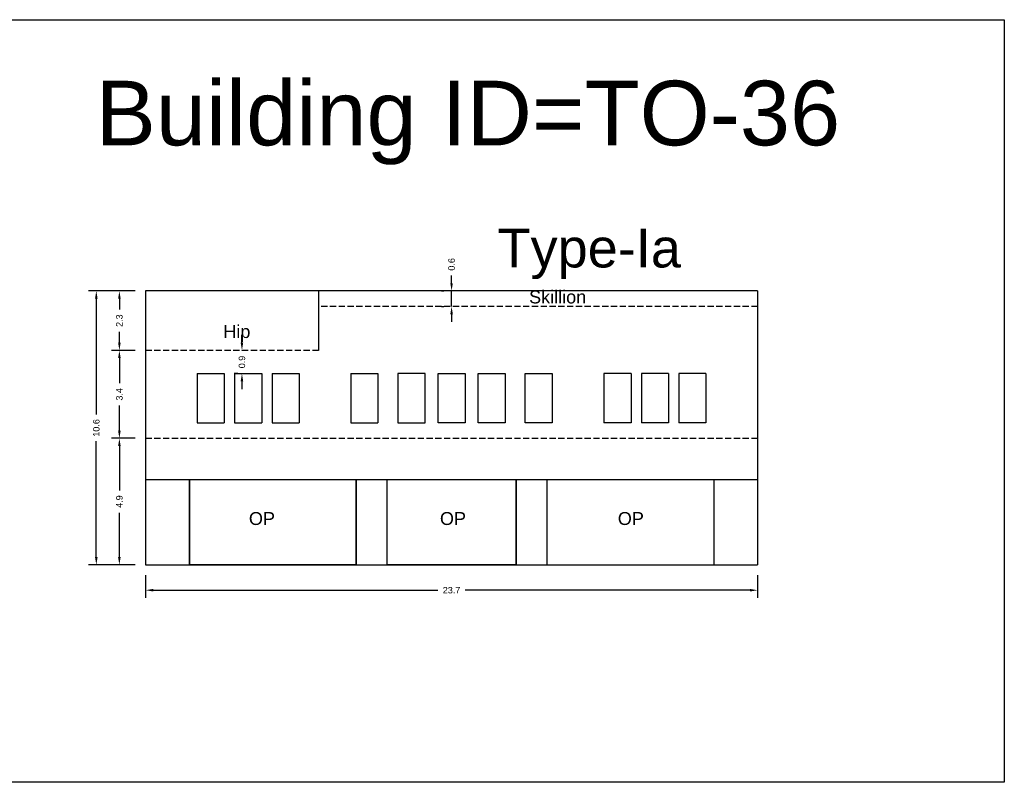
# Model space of a CAD drawing. Header units: metres. Extents: x 3416649 to 3417130, y -6713042 to -6712690.
# Tile 45 of 70: x 3416873 to 3416912, y -6712857 to -6712827. Entities that reach past the tile are written whole.
import ezdxf

# ---------------------------------------------------------------- set-up
doc = ezdxf.new("R2010")
doc.units = ezdxf.units.M
doc.linetypes.add('ACAD_ISO02W100', pattern=[15, 12, -3])
doc.layers.add('Dotted', color=7, linetype='ACAD_ISO02W100', plot=False)
doc.styles.get("Standard").update_dxf_attribs({"font": 'arial.ttf'})
doc.dimstyles.new('ISO-25', dxfattribs={"dimtxt": 0.25, "dimasz": 0.3, "dimexe": 0.3, "dimexo": 0.4, "dimgap": 0.2, "dimtad": 0, "dimdec": 1, "dimdsep": 46, "dimtxsty": 'Standard', "dimcen": 2.5, "dimadec": 0, "dimazin": 0, "dimtfac": 1, "dimtdec": 1, "dimtmove": 0, "dimatfit": 3, "dimfxl": 1, "dimarcsym": 0})

# ---------------------------------------------------------------- blocks, each defined once
blk = doc.blocks.new('*D281')
at = {"color": 0, "lineweight": -2, "transparency": 16777216}
for p, q in [((3416882.016, -6712839.93), (3416882.016, -6712839.63)), ((3416881.857, -6712840.23), (3416881.716, -6712840.23)), ((3416882.016, -6712840.23), (3416882.016, -6712840.252)), ((3416881.857, -6712841.13), (3416881.716, -6712841.13)), ((3416882.016, -6712841.13), (3416882.016, -6712841.108)), ((3416882.016, -6712841.43), (3416882.016, -6712841.73))]:
    blk.add_line(p, q, dxfattribs=at)
at = {"color": 0, "transparency": 16777216}
for points in [[(3416881.966, -6712839.93), (3416882.066, -6712839.93), (3416882.016, -6712840.23)], [(3416881.966, -6712841.43), (3416882.066, -6712841.43), (3416882.016, -6712841.13)]]:
    blk.add_solid(points, dxfattribs=at)
at = {"layer": 'Defpoints', "color": 0, "transparency": 16777216}
for p in [(3416882.016, -6712840.23), (3416882.257, -6712840.23), (3416882.257, -6712841.13)]:
    blk.add_point(p, dxfattribs=at)
at = {"color": 0, "transparency": 16777216, "insert": (3416882.016, -6712840.68), "char_height": 0.25, "attachment_point": 5, "rotation": 90}
blk.add_mtext('0.9', dxfattribs=at)
blk = doc.blocks.new('*D282')
at = {"color": 0, "lineweight": -2, "transparency": 16777216}
for p, q in [((3416877.882, -6712843.63), (3416876.97, -6712843.63)), ((3416877.27, -6712843.93), (3416877.27, -6712845.647)), ((3416877.27, -6712848.23), (3416877.27, -6712846.513)), ((3416877.882, -6712848.53), (3416876.97, -6712848.53))]:
    blk.add_line(p, q, dxfattribs=at)
at = {"color": 0, "transparency": 16777216}
for points in [[(3416877.22, -6712843.93), (3416877.32, -6712843.93), (3416877.27, -6712843.63)], [(3416877.22, -6712848.23), (3416877.32, -6712848.23), (3416877.27, -6712848.53)]]:
    blk.add_solid(points, dxfattribs=at)
at = {"layer": 'Defpoints', "color": 0, "transparency": 16777216}
for p in [(3416877.27, -6712843.63), (3416878.282, -6712843.63), (3416878.282, -6712848.53)]:
    blk.add_point(p, dxfattribs=at)
at = {"color": 0, "transparency": 16777216, "insert": (3416877.27, -6712846.08), "char_height": 0.25, "attachment_point": 5, "rotation": 90}
blk.add_mtext('4.9', dxfattribs=at)
blk = doc.blocks.new('*D283')
at = {"color": 0, "lineweight": -2, "transparency": 16777216}
for p, q in [((3416877.882, -6712840.23), (3416876.97, -6712840.23)), ((3416877.27, -6712840.53), (3416877.27, -6712841.503)), ((3416877.27, -6712843.33), (3416877.27, -6712842.357)), ((3416877.882, -6712843.63), (3416876.97, -6712843.63))]:
    blk.add_line(p, q, dxfattribs=at)
at = {"color": 0, "transparency": 16777216}
for points in [[(3416877.22, -6712840.53), (3416877.32, -6712840.53), (3416877.27, -6712840.23)], [(3416877.22, -6712843.33), (3416877.32, -6712843.33), (3416877.27, -6712843.63)]]:
    blk.add_solid(points, dxfattribs=at)
at = {"layer": 'Defpoints', "color": 0, "transparency": 16777216}
for p in [(3416877.27, -6712840.23), (3416878.282, -6712840.23), (3416878.282, -6712843.63)]:
    blk.add_point(p, dxfattribs=at)
at = {"color": 0, "transparency": 16777216, "insert": (3416877.27, -6712841.93), "char_height": 0.25, "attachment_point": 5, "rotation": 90}
blk.add_mtext('3.4', dxfattribs=at)
blk = doc.blocks.new('*D284')
at = {"color": 0, "lineweight": -2, "transparency": 16777216}
for p, q in [((3416877.882, -6712837.93), (3416876.077, -6712837.93)), ((3416876.377, -6712838.23), (3416876.377, -6712842.717)), ((3416876.377, -6712848.23), (3416876.377, -6712843.743)), ((3416877.882, -6712848.53), (3416876.077, -6712848.53))]:
    blk.add_line(p, q, dxfattribs=at)
at = {"color": 0, "transparency": 16777216}
for points in [[(3416876.327, -6712838.23), (3416876.427, -6712838.23), (3416876.377, -6712837.93)], [(3416876.327, -6712848.23), (3416876.427, -6712848.23), (3416876.377, -6712848.53)]]:
    blk.add_solid(points, dxfattribs=at)
at = {"layer": 'Defpoints', "color": 0, "transparency": 16777216}
for p in [(3416876.377, -6712837.93), (3416878.282, -6712837.93), (3416878.282, -6712848.53)]:
    blk.add_point(p, dxfattribs=at)
at = {"color": 0, "transparency": 16777216, "insert": (3416876.377, -6712843.23), "char_height": 0.25, "attachment_point": 5, "rotation": 90}
blk.add_mtext('10.6', dxfattribs=at)
blk = doc.blocks.new('*D285')
at = {"color": 0, "lineweight": -2, "transparency": 16777216}
for p, q in [((3416878.282, -6712848.93), (3416878.282, -6712849.809)), ((3416901.982, -6712848.93), (3416901.982, -6712849.809)), ((3416878.582, -6712849.509), (3416889.605, -6712849.509)), ((3416901.682, -6712849.509), (3416890.659, -6712849.509))]:
    blk.add_line(p, q, dxfattribs=at)
at = {"color": 0, "transparency": 16777216}
for points in [[(3416878.582, -6712849.459), (3416878.582, -6712849.559), (3416878.282, -6712849.509)], [(3416901.682, -6712849.459), (3416901.682, -6712849.559), (3416901.982, -6712849.509)]]:
    blk.add_solid(points, dxfattribs=at)
at = {"layer": 'Defpoints', "color": 0, "transparency": 16777216}
for p in [(3416878.282, -6712848.53), (3416901.982, -6712848.53), (3416901.982, -6712849.509)]:
    blk.add_point(p, dxfattribs=at)
at = {"color": 0, "transparency": 16777216, "insert": (3416890.132, -6712849.509), "char_height": 0.25, "attachment_point": 5}
blk.add_mtext('23.7', dxfattribs=at)
blk = doc.blocks.new('*D286')
at = {"color": 0, "lineweight": -2, "transparency": 16777216}
for p, q in [((3416877.882, -6712837.93), (3416876.97, -6712837.93)), ((3416877.27, -6712838.23), (3416877.27, -6712838.65)), ((3416877.27, -6712839.93), (3416877.27, -6712839.509)), ((3416877.882, -6712840.23), (3416876.97, -6712840.23))]:
    blk.add_line(p, q, dxfattribs=at)
at = {"color": 0, "transparency": 16777216}
for points in [[(3416877.22, -6712838.23), (3416877.32, -6712838.23), (3416877.27, -6712837.93)], [(3416877.22, -6712839.93), (3416877.32, -6712839.93), (3416877.27, -6712840.23)]]:
    blk.add_solid(points, dxfattribs=at)
at = {"layer": 'Defpoints', "color": 0, "transparency": 16777216}
for p in [(3416877.27, -6712837.93), (3416878.282, -6712837.93), (3416878.282, -6712840.23)]:
    blk.add_point(p, dxfattribs=at)
at = {"color": 0, "transparency": 16777216, "insert": (3416877.27, -6712839.08), "char_height": 0.25, "attachment_point": 5, "rotation": 90}
blk.add_mtext('2.3', dxfattribs=at)
blk = doc.blocks.new('*D287')
at = {"color": 0, "lineweight": -2, "transparency": 16777216}
for p, q in [((3416890.132, -6712837.63), (3416890.132, -6712837.33)), ((3416889.747, -6712837.93), (3416889.832, -6712837.93)), ((3416890.132, -6712838.53), (3416890.132, -6712837.93)), ((3416889.747, -6712838.53), (3416889.832, -6712838.53)), ((3416890.132, -6712838.83), (3416890.132, -6712839.13))]:
    blk.add_line(p, q, dxfattribs=at)
at = {"color": 0, "transparency": 16777216}
for points in [[(3416890.082, -6712837.63), (3416890.182, -6712837.63), (3416890.132, -6712837.93)], [(3416890.082, -6712838.83), (3416890.182, -6712838.83), (3416890.132, -6712838.53)]]:
    blk.add_solid(points, dxfattribs=at)
at = {"layer": 'Defpoints', "color": 0, "transparency": 16777216}
for p in [(3416890.132, -6712837.93), (3416890.147, -6712837.93), (3416890.147, -6712838.53)]:
    blk.add_point(p, dxfattribs=at)
at = {"color": 0, "transparency": 16777216, "insert": (3416890.132, -6712836.902), "char_height": 0.25, "attachment_point": 5, "rotation": 90}
blk.add_mtext('0.6', dxfattribs=at)

msp = doc.modelspace()

# ---------------------------------------------------------------- linework, layer by layer
for points in [[(3416872.248, -6712827.435), (3416911.532, -6712827.435), (3416911.532, -6712856.942), (3416872.248, -6712856.942)], [(3416888.056, -6712843.03), (3416889.106, -6712843.03), (3416889.106, -6712841.13), (3416888.056, -6712841.13)], [(3416890.657, -6712843.03), (3416889.607, -6712843.03), (3416889.607, -6712841.13), (3416890.657, -6712841.13)], [(3416892.208, -6712843.03), (3416891.158, -6712843.03), (3416891.158, -6712841.13), (3416892.208, -6712841.13)], [(3416894.032, -6712843.03), (3416892.982, -6712843.03), (3416892.982, -6712841.13), (3416894.032, -6712841.13)], [(3416879.982, -6712845.23), (3416886.432, -6712845.23), (3416886.432, -6712848.53), (3416879.982, -6712848.53)], [(3416887.632, -6712845.23), (3416892.632, -6712845.23), (3416892.632, -6712848.53), (3416887.632, -6712848.53)]]:
    msp.add_lwpolyline(points, close=True)
for points in [[(3416878.282, -6712837.93), (3416878.282, -6712848.53)], [(3416901.982, -6712837.93), (3416878.282, -6712837.93)], [(3416884.982, -6712837.93), (3416884.982, -6712840.23)], [(3416901.982, -6712837.93), (3416901.982, -6712848.53)], [(3416880.282, -6712841.13), (3416880.282, -6712843.03)], [(3416880.282, -6712841.13), (3416881.332, -6712841.13)], [(3416881.332, -6712841.13), (3416881.332, -6712843.03)], [(3416881.732, -6712841.13), (3416882.782, -6712841.13)], [(3416881.732, -6712841.13), (3416881.732, -6712843.03)], [(3416882.782, -6712841.13), (3416882.782, -6712843.03)], [(3416883.182, -6712841.13), (3416884.232, -6712841.13)], [(3416883.182, -6712841.13), (3416883.182, -6712843.03)], [(3416884.232, -6712841.13), (3416884.232, -6712843.03)], [(3416886.232, -6712841.13), (3416886.232, -6712843.03)], [(3416886.232, -6712841.13), (3416887.282, -6712841.13)], [(3416887.282, -6712841.13), (3416887.282, -6712843.03)], [(3416896.032, -6712841.13), (3416896.032, -6712843.03)], [(3416897.082, -6712841.13), (3416896.032, -6712841.13)], [(3416897.082, -6712841.13), (3416897.082, -6712843.03)], [(3416897.482, -6712841.13), (3416897.482, -6712843.03)], [(3416898.532, -6712841.13), (3416897.482, -6712841.13)], [(3416898.532, -6712841.13), (3416898.532, -6712843.03)], [(3416899.982, -6712841.13), (3416898.932, -6712841.13)], [(3416898.932, -6712841.13), (3416898.932, -6712843.03)], [(3416899.982, -6712841.13), (3416899.982, -6712843.03)], [(3416880.282, -6712843.03), (3416881.332, -6712843.03)], [(3416881.732, -6712843.03), (3416882.782, -6712843.03)], [(3416883.182, -6712843.03), (3416884.232, -6712843.03)], [(3416886.232, -6712843.03), (3416887.282, -6712843.03)], [(3416897.082, -6712843.03), (3416896.032, -6712843.03)], [(3416898.532, -6712843.03), (3416897.482, -6712843.03)], [(3416899.982, -6712843.03), (3416898.932, -6712843.03)], [(3416878.282, -6712845.23), (3416901.982, -6712845.23)], [(3416879.982, -6712845.23), (3416879.982, -6712848.53)], [(3416886.432, -6712848.53), (3416886.432, -6712845.23)], [(3416887.632, -6712848.53), (3416887.632, -6712845.23)], [(3416892.632, -6712848.53), (3416892.632, -6712845.23)], [(3416893.832, -6712848.53), (3416893.832, -6712845.23)], [(3416900.282, -6712845.23), (3416900.282, -6712848.53)], [(3416878.282, -6712848.53), (3416901.982, -6712848.53)]]:
    msp.add_lwpolyline(points)
at = {"layer": 'Dotted', "ltscale": 0.02}
for points in [[(3416901.982, -6712838.53), (3416884.982, -6712838.53)], [(3416884.982, -6712840.23), (3416878.282, -6712840.23)], [(3416878.282, -6712843.63), (3416901.982, -6712843.63)]]:
    msp.add_lwpolyline(points, dxfattribs=at)

# ---------------------------------------------------------------- texts
at = {"attachment_point": 1}
for s, width, heights, insert, char_height in [('Building ID=TO-36', 67.86454, [0.517], (3416876.354, -6712829.796), 2.5), ('Type-Ia ', 9.99112, [0.517], (3416891.91, -6712835.521), 1.5), ('Skillion', 67.86454, [0], (3416893.132, -6712837.913), 0.5), ('Hip', 67.86454, [0], (3416881.294, -6712839.251), 0.5), ('OP', 67.86454, [0], (3416882.285, -6712846.486), 0.5), ('OP', 67.86454, [0], (3416889.682, -6712846.486), 0.5), ('OP', 67.86454, [0], (3416896.568, -6712846.486), 0.5)]:
    msp.add_mtext_dynamic_manual_height_columns(s, width=width, gutter_width=12.5, heights=heights, dxfattribs=dict(at, insert=insert, char_height=char_height))

# ---------------------------------------------------------------- dimensions: what is measured, and where the dimension line sits
for base, p1, p2, picture, middle in [((3416890.132, -6712837.93), (3416890.147, -6712838.53), (3416890.147, -6712837.93), '*D287', (3416890.132, -6712836.902)), ((3416876.377, -6712837.93), (3416878.282, -6712848.53), (3416878.282, -6712837.93), '*D284', (3416876.377, -6712843.23)), ((3416877.27, -6712837.93), (3416878.282, -6712840.23), (3416878.282, -6712837.93), '*D286', (3416877.27, -6712839.08)), ((3416882.016, -6712840.23), (3416882.257, -6712841.13), (3416882.257, -6712840.23), '*D281', (3416882.016, -6712840.68)), ((3416877.27, -6712840.23), (3416878.282, -6712843.63), (3416878.282, -6712840.23), '*D283', (3416877.27, -6712841.93)), ((3416877.27, -6712843.63), (3416878.282, -6712848.53), (3416878.282, -6712843.63), '*D282', (3416877.27, -6712846.08))]:
    dim = msp.add_linear_dim(base=base, p1=p1, p2=p2, angle=90, dimstyle='ISO-25')
    dim.commit()
    dim.dimension.update_dxf_attribs({"geometry": picture, "text_midpoint": middle})
dim = msp.add_linear_dim(base=(3416901.982, -6712849.509), p1=(3416878.282, -6712848.53), p2=(3416901.982, -6712848.53), dimstyle='ISO-25')
dim.commit()
dim.dimension.update_dxf_attribs({"geometry": '*D285', "text_midpoint": (3416890.132, -6712849.509)})

doc.saveas('drawing.dxf')
